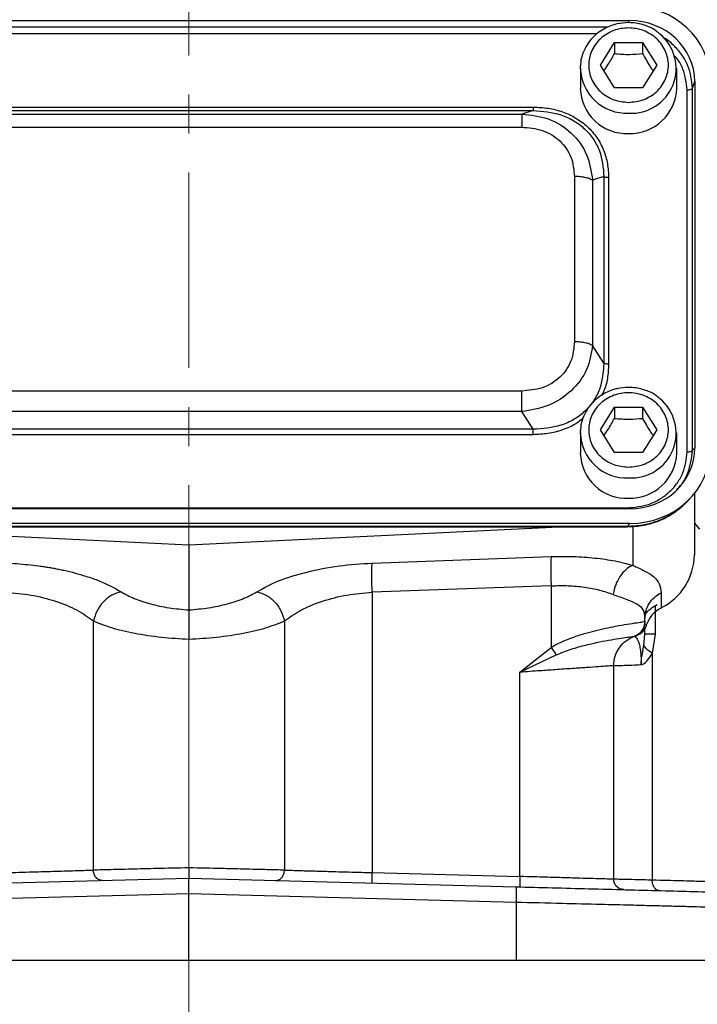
# Model space of a CAD drawing. Header units: inches. Extents: x 0.6 to 16.3, y 0.2 to 11.5.
# Tile 13 of 18: x 12.6 to 14.3, y 4.1 to 6.7. Entities that reach past the tile are written whole.
import ezdxf

# ---------------------------------------------------------------- set-up
doc = ezdxf.new("R2010")
doc.units = ezdxf.units.IN
doc.header["$MEASUREMENT"] = 0
doc.linetypes.add('CENTERX2', pattern=[0.8, 0.5, -0.1, 0.1, -0.1])
doc.styles.add('SLDTEXTSTYLE0', font='TXT', dxfattribs={"width": 0.75})
doc.dimstyles.new('SLDDIMSTYLE3', dxfattribs={"dimtxt": 0.137795, "dimasz": 0.14, "dimexe": 0, "dimexo": 0.0625, "dimgap": 0.034449, "dimtad": 0, "dimdec": 1, "dimlfac": 1.5, "dimrnd": 1e-09, "dimzin": 12, "dimdsep": 46, "dimtxsty": 'SLDTEXTSTYLE0', "dimblk1": 'CLOSED', "dimblk2": 'CLOSED', "dimsah": 1, "dimcen": 0.09, "dimadec": 0, "dimazin": 3, "dimtfac": 1, "dimtdec": 1, "dimtofl": 0, "dimtmove": 0, "dimatfit": 3, "dimldrblk": 'CLOSED', "dimfxl": 0, "dimfrac": 2, "dimtolj": 1, "dimtzin": 12, "dimarcsym": 0})

# ---------------------------------------------------------------- blocks, each defined once
blk = doc.blocks.new('_Closed')
at = {"color": 0, "linetype": 'ByBlock', "lineweight": -2}
for p, q in [((-1, 0.166667), (0, 0)), ((-1, 0.166667), (-1, -0.166667)), ((0, 0), (-1, -0.166667)), ((0, 0), (-1, 0))]:
    blk.add_line(p, q, dxfattribs=at)
blk = doc.blocks.new('_D_11')
at = {"color": 7, "linetype": 'Continuous', "lineweight": 0}
for p, q in [((11.4151, 4.2059), (11.4151, 3.7946)), ((14.6684, 4.2059), (14.6684, 3.7946)), ((13.5024, 4.0325), (13.4604, 4.0325)), ((13.4604, 4.0325), (13.4604, 3.8137)), ((13.8078, 4.0325), (13.8498, 4.0325)), ((13.8498, 4.0325), (13.8498, 3.8137)), ((11.4151, 3.834), (13.3396, 3.834)), ((14.6684, 3.834), (13.9706, 3.834)), ((13.4604, 3.8137), (13.5024, 3.8137)), ((13.8498, 3.8137), (13.8078, 3.8137))]:
    blk.add_line(p, q, dxfattribs=at)
at = {"color": 7, "linetype": 'Continuous', "lineweight": 18, "xscale": 0.14, "yscale": 0.14, "rotation": 180.0000000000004}
blk.add_blockref('_Closed', (11.4151, 3.834, 0.2998), dxfattribs=at)
at = {"color": 7, "linetype": 'Continuous', "lineweight": 18, "xscale": 0.14, "yscale": 0.14}
blk.add_blockref('_Closed', (14.6684, 3.834, 0.2998), dxfattribs=at)
at = {"color": 7, "linetype": 'Continuous', "lineweight": 18, "char_height": 0.1378, "attachment_point": 1, "style": 'SLDTEXTSTYLE0'}
for s, insert in [('124', (13.5024, 3.9913)), ('4.9', (13.5278, 3.7852))]:
    blk.add_mtext(s, dxfattribs=dict(at, insert=insert))

msp = doc.modelspace()

# ---------------------------------------------------------------- linework, layer by layer
at = {"color": 7, "linetype": 'CENTERX2', "lineweight": 18}
for p, q in [((13.0418, 3.361), (13.0418, 10.5416)), ((13.0418, 5.0668), (13.0418, 3.361))]:
    msp.add_line(p, q, dxfattribs=at)
at = {"color": 7, "linetype": 'Continuous', "lineweight": 25}
for p, q in [((11.9145, 6.6502), (14.1684, 6.6502)), ((14.0944, 6.536), (14.1304, 6.5942)), ((14.1304, 6.5942), (14.2024, 6.5942)), ((14.1304, 6.5942), (14.1304, 6.5655)), ((14.2024, 6.5942), (14.2384, 6.536)), ((14.2024, 6.5942), (14.2024, 6.5655)), ((14.0431, 6.5283), (14.0433, 6.5346)), ((14.0431, 6.5283), (14.0431, 6.4763)), ((14.1304, 6.4778), (14.0944, 6.536)), ((14.2384, 6.536), (14.2024, 6.4778)), ((14.2898, 6.4763), (14.2898, 6.5283)), ((14.2024, 6.4778), (14.1304, 6.4778)), ((14.3301, 6.4769), (14.3358, 6.4939)), ((14.3301, 5.5503), (14.3301, 6.4769)), ((14.3358, 6.4939), (14.3358, 5.5566)), ((14.3163, 5.5462), (14.3163, 6.4728)), ((12.1608, 6.4287), (13.9221, 6.4287)), ((12.1608, 6.4199), (13.9221, 6.4199)), ((12.1898, 6.4108), (13.893, 6.4108)), ((13.9221, 6.4199), (13.893, 6.4108)), ((12.1898, 6.3773), (13.893, 6.3773)), ((14.0281, 6.2511), (14.0281, 5.828)), ((14.1034, 6.2507), (14.0743, 6.2416)), ((14.1034, 6.2507), (14.1034, 5.7733)), ((14.0743, 6.2416), (14.0743, 5.8185)), ((14.1155, 6.2482), (14.1155, 5.7708)), ((14.1034, 5.7733), (14.0743, 5.8185)), ((13.893, 5.7019), (12.1898, 5.7019)), ((13.893, 5.6492), (12.1898, 5.6492)), ((13.9221, 5.604), (13.893, 5.6492)), ((14.0944, 5.6024), (14.1304, 5.6606)), ((14.1304, 5.6606), (14.2024, 5.6606)), ((14.1304, 5.6606), (14.1304, 5.632)), ((14.2024, 5.6606), (14.2384, 5.6024)), ((14.2024, 5.6606), (14.2024, 5.632)), ((13.9221, 5.604), (12.1608, 5.604)), ((14.0431, 5.5948), (14.0433, 5.601)), ((14.0431, 5.5948), (14.0431, 5.5427)), ((14.1304, 5.5442), (14.0944, 5.6024)), ((14.2384, 5.6024), (14.2024, 5.5442)), ((14.2898, 5.5427), (14.2898, 5.5948)), ((13.9221, 5.5902), (12.1608, 5.5902)), ((14.3301, 5.5503), (14.3358, 5.5566)), ((14.2024, 5.5442), (14.1304, 5.5442)), ((14.3193, 5.422), (14.3269, 5.4304)), ((14.3351, 5.44), (14.3351, 5.2825)), ((14.1684, 5.4003), (11.9145, 5.4003)), ((11.9202, 5.4028), (14.1627, 5.4028)), ((14.1696, 5.363), (11.9132, 5.363)), ((14.1627, 5.3554), (11.9202, 5.3554)), ((11.9202, 5.3544), (14.1627, 5.3544)), ((12.0945, 5.3544), (13.0418, 5.3081)), ((13.0418, 5.3081), (13.989, 5.3544)), ((14.1696, 5.363), (14.1627, 5.3554)), ((14.1627, 5.3552), (14.1627, 5.3552)), ((13.0418, 5.3081), (13.0418, 5.1417)), ((13.5105, 5.2616), (13.9683, 5.2781)), ((13.9683, 5.2035), (13.5105, 5.187)), ((13.9683, 5.2035), (13.9683, 5.0458)), ((13.5105, 5.187), (13.5105, 4.4693)), ((14.2495, 5.1857), (14.2495, 5.1466)), ((14.2084, 5.112), (14.2084, 5.1205)), ((12.7974, 4.4758), (12.7974, 5.1134)), ((13.2862, 5.1134), (13.2862, 4.4758)), ((14.2084, 5.112), (14.2084, 5.112)), ((14.2084, 5.1098), (14.2084, 5.112)), ((14.2084, 5.08), (14.2084, 5.0972)), ((14.1817, 5.0743), (14.1818, 5.0743)), ((14.1835, 5.0749), (14.1857, 5.0756)), ((14.1857, 5.0756), (14.1865, 5.0758)), ((14.1865, 5.0758), (14.1885, 5.0765)), ((14.1885, 5.0765), (14.1885, 5.0769)), ((14.2057, 5.051), (14.2084, 5.08)), ((14.2342, 5.08), (14.227, 5.0306)), ((13.8883, 4.9823), (13.9683, 5.0458)), ((13.8883, 4.9823), (13.9815, 5.0267)), ((14.227, 5.0306), (14.227, 4.4501)), ((14.1284, 4.4525), (14.1284, 4.9989)), ((13.8883, 4.4594), (13.8883, 4.9823)), ((13.5105, 4.4693), (13.8883, 4.4594)), ((12.2059, 4.433), (13.0418, 4.4549)), ((13.0418, 4.4549), (13.8777, 4.433)), ((13.0418, 4.415), (12.2048, 4.3931)), ((13.8787, 4.3931), (13.0418, 4.415)), ((13.0418, 4.2453), (13.0418, 4.415)), ((13.8787, 4.3931), (13.8787, 4.2453)), ((12.2048, 4.2453), (13.0418, 4.2453)), ((13.0418, 4.2453), (13.8787, 4.2453)), ((13.8787, 4.2453), (14.6684, 4.2453))]:
    msp.add_line(p, q, dxfattribs=at)
at = {"color": 8, "linetype": 'Continuous', "lineweight": 25}
for p, q in [((14.1133, 6.6332), (11.9698, 6.6332)), ((14.1665, 6.6447), (14.1684, 6.6502)), ((14.086, 6.6162), (11.9945, 6.6162)), ((14.1627, 5.3552), (14.1627, 5.3554)), ((14.1771, 5.3559), (14.1771, 5.256)), ((14.3489, 5.3484), (14.3351, 5.3648)), ((14.2342, 5.1521), (14.2342, 5.08)), ((14.2118, 5.1029), (14.2114, 5.1042))]:
    msp.add_line(p, q, dxfattribs=at)
at = {"color": 7, "linetype": 'Continuous', "lineweight": 25}
for centre, radius, start, end in [((14.1737, 6.5275), 0.1145, 266.3773, 50.8616), ((14.1615, 6.4795), 0.1185, 181.5683, 272.3664), ((14.1701, 6.4808), 0.1198, 268.2549, 357.8104), ((14.1737, 5.5939), 0.1145, 266.3773, 50.8616), ((14.1615, 5.5459), 0.1185, 181.5683, 272.3664), ((14.1701, 5.5473), 0.1198, 268.2549, 357.8104), ((14.1808, 5.2848), 0.1543, 296.448, 359.1655), ((14.2839, 5.0788), 0.0759, 116.9064, 161.5208)]:
    msp.add_arc(centre, radius, start, end, dxfattribs=at)
at = {"color": 8, "linetype": 'Continuous', "lineweight": 25}
for centre in [(14.1615, 6.5316), (14.1615, 5.598)]:
    msp.add_arc(centre, 0.1185, 181.5683, 272.3664, dxfattribs=at)
at = {"color": 7, "linetype": 'Continuous', "lineweight": 25}
for centre, major_axis, start_param, end_param in [((14.1632, 6.489), (0.2087, 0.0437), 6.091166, 7.631805), ((14.1632, 6.489), (0.1694, 0.0355), 6.091166, 7.631805), ((14.1632, 5.5615), (0.1694, -0.0355), 4.934566, 6.475204), ((14.1632, 5.5615), (0.2087, -0.0437), 4.934566, 6.475204)]:
    msp.add_ellipse(centre, major_axis=major_axis, ratio=0.927683, start_param=start_param, end_param=end_param, dxfattribs=at)
for points, knots in [([(14.1664, 6.6449), (14.1565, 6.6443), (14.1426, 6.6434), (14.1231, 6.6378), (14.1071, 6.6311), (14.0896, 6.6203), (14.0734, 6.6059), (14.0593, 6.5878), (14.0492, 6.5664), (14.0437, 6.5482), (14.0439, 6.5373), (14.0439, 6.5347)], [0, 0, 0, 0, 0.159365, 0.223181, 0.329227, 0.439828, 0.559165, 0.685011, 0.816989, 0.9553, 1, 1, 1, 1]), ([(14.1664, 6.4408), (14.1536, 6.442), (14.1339, 6.444), (14.1101, 6.4559), (14.0938, 6.4682), (14.0805, 6.4834), (14.0682, 6.5056), (14.062, 6.536), (14.0682, 6.5664), (14.0805, 6.5886), (14.0938, 6.6038), (14.1101, 6.6162), (14.1339, 6.6277), (14.1664, 6.6335), (14.199, 6.6277), (14.2227, 6.6162), (14.2391, 6.6038), (14.2523, 6.5886), (14.2646, 6.5664), (14.2709, 6.536), (14.2646, 6.5056), (14.2523, 6.4834), (14.2391, 6.4682), (14.2227, 6.4559), (14.199, 6.444), (14.1793, 6.442), (14.1664, 6.4408)], [0, 0, 0, 0, 0.059864, 0.09209, 0.125, 0.15791, 0.190136, 0.25, 0.309864, 0.34209, 0.375, 0.40791, 0.440136, 0.5, 0.559864, 0.59209, 0.625, 0.65791, 0.690136, 0.75, 0.809864, 0.84209, 0.875, 0.90791, 0.940136, 1, 1, 1, 1]), ([(14.245, 6.6174), (14.2423, 6.6197), (14.2341, 6.6268), (14.2194, 6.634), (14.2021, 6.6403), (14.1849, 6.6441), (14.1727, 6.6446), (14.1664, 6.6449)], [0, 0, 0, 0, 0.128231, 0.385445, 0.57193, 0.779601, 1, 1, 1, 1]), ([(14.1036, 6.5212), (14.107, 6.5262), (14.1159, 6.5394), (14.1249, 6.5555), (14.1304, 6.5655)], [0, 0, 0, 0, 0.376375, 1, 1, 1, 1]), ([(14.1304, 6.5655), (14.1433, 6.5645), (14.1673, 6.5625), (14.1913, 6.5646), (14.2024, 6.5655)], [0, 0, 0, 0, 0.534747, 1, 1, 1, 1]), ([(14.2024, 6.5655), (14.2089, 6.554), (14.2178, 6.5379), (14.2267, 6.5248), (14.2292, 6.5211)], [0, 0, 0, 0, 0.718831, 1, 1, 1, 1]), ([(13.9221, 6.4287), (13.9352, 6.4282), (13.9608, 6.4271), (13.9981, 6.4174), (14.0324, 6.4017), (14.0625, 6.3792), (14.0866, 6.3512), (14.1035, 6.3189), (14.1137, 6.284), (14.1149, 6.2601), (14.1155, 6.2482)], [0, 0, 0, 0, 0.12774, 0.250585, 0.375538, 0.500007, 0.624475, 0.749429, 0.874849, 1, 1, 1, 1]), ([(13.893, 6.4108), (13.9161, 6.4083), (13.9628, 6.4033), (14.0227, 6.3654), (14.064, 6.3088), (14.0709, 6.2639), (14.0743, 6.2416)], [0, 0, 0, 0, 0.247517, 0.5, 0.752483, 1, 1, 1, 1]), ([(13.9221, 6.4199), (13.9464, 6.418), (13.9831, 6.4152), (14.0266, 6.3948), (14.0548, 6.3739), (14.0771, 6.3476), (14.0988, 6.3071), (14.1016, 6.2732), (14.1034, 6.2507)], [0, 0, 0, 0, 0.251011, 0.37739, 0.5, 0.622613, 0.748989, 1, 1, 1, 1]), ([(13.893, 6.3773), (13.911, 6.3758), (13.938, 6.3735), (13.9702, 6.3583), (13.9911, 6.3427), (14.0078, 6.3232), (14.0241, 6.2931), (14.0265, 6.2679), (14.0281, 6.2511)], [0, 0, 0, 0, 0.250062, 0.37621, 0.5, 0.623853, 0.749938, 1, 1, 1, 1]), ([(14.0281, 5.828), (14.0265, 5.8113), (14.0241, 5.786), (14.0078, 5.756), (13.9911, 5.7365), (13.9702, 5.7208), (13.938, 5.7056), (13.911, 5.7034), (13.893, 5.7019)], [0, 0, 0, 0, 0.250062, 0.37621, 0.5, 0.623853, 0.749938, 1, 1, 1, 1]), ([(14.0743, 5.8185), (14.0709, 5.7976), (14.064, 5.7554), (14.0227, 5.7001), (13.9628, 5.6609), (13.9161, 5.6531), (13.893, 5.6492)], [0, 0, 0, 0, 0.247517, 0.5, 0.752483, 1, 1, 1, 1]), ([(14.1034, 5.7733), (14.1016, 5.7504), (14.0988, 5.7159), (14.0771, 5.6751), (14.0548, 5.6487), (14.0266, 5.6279), (13.9831, 5.6079), (13.9464, 5.6056), (13.9221, 5.604)], [0, 0, 0, 0, 0.251011, 0.37739, 0.5, 0.622613, 0.748989, 1, 1, 1, 1]), ([(14.1664, 5.7113), (14.1565, 5.7107), (14.1426, 5.7098), (14.1231, 5.7042), (14.1071, 5.6976), (14.0896, 5.6867), (14.0734, 5.6723), (14.0593, 5.6542), (14.0492, 5.6328), (14.0437, 5.6146), (14.0439, 5.6037), (14.0439, 5.6011)], [0, 0, 0, 0, 0.159365, 0.223181, 0.329227, 0.439828, 0.559165, 0.685011, 0.816989, 0.9553, 1, 1, 1, 1]), ([(14.1664, 5.5072), (14.1536, 5.5085), (14.1339, 5.5104), (14.1101, 5.5223), (14.0938, 5.5346), (14.0805, 5.5498), (14.0682, 5.572), (14.062, 5.6024), (14.0682, 5.6328), (14.0805, 5.655), (14.0938, 5.6702), (14.1101, 5.6826), (14.1339, 5.6941), (14.1664, 5.6999), (14.199, 5.6941), (14.2227, 5.6826), (14.2391, 5.6702), (14.2523, 5.655), (14.2646, 5.6328), (14.2709, 5.6024), (14.2646, 5.572), (14.2523, 5.5498), (14.2391, 5.5346), (14.2227, 5.5223), (14.199, 5.5104), (14.1793, 5.5085), (14.1664, 5.5072)], [0, 0, 0, 0, 0.059864, 0.09209, 0.125, 0.15791, 0.190136, 0.25, 0.309864, 0.34209, 0.375, 0.40791, 0.440136, 0.5, 0.559864, 0.59209, 0.625, 0.65791, 0.690136, 0.75, 0.809864, 0.84209, 0.875, 0.90791, 0.940136, 1, 1, 1, 1]), ([(14.245, 5.6838), (14.2423, 5.6862), (14.2341, 5.6932), (14.2194, 5.7004), (14.2021, 5.7067), (14.1849, 5.7105), (14.1727, 5.7111), (14.1664, 5.7113)], [0, 0, 0, 0, 0.128231, 0.385445, 0.57193, 0.779601, 1, 1, 1, 1]), ([(14.1036, 5.5876), (14.107, 5.5926), (14.1159, 5.6058), (14.1249, 5.6219), (14.1304, 5.632)], [0, 0, 0, 0, 0.376375, 1, 1, 1, 1]), ([(14.1304, 5.632), (14.1433, 5.6309), (14.1673, 5.629), (14.1913, 5.631), (14.2024, 5.632)], [0, 0, 0, 0, 0.534747, 1, 1, 1, 1]), ([(14.2024, 5.632), (14.2089, 5.6204), (14.2178, 5.6043), (14.2267, 5.5912), (14.2292, 5.5875)], [0, 0, 0, 0, 0.718831, 1, 1, 1, 1]), ([(14.1627, 5.4028), (14.1821, 5.4046), (14.212, 5.4075), (14.2479, 5.4253), (14.2724, 5.4438), (14.2921, 5.4666), (14.3112, 5.5001), (14.3143, 5.528), (14.3163, 5.5462)], [0, 0, 0, 0, 0.240853, 0.369278, 0.5, 0.630722, 0.759147, 1, 1, 1, 1]), ([(14.1627, 5.3546), (14.1769, 5.3553), (14.2057, 5.3569), (14.2478, 5.3701), (14.2874, 5.3912), (14.3087, 5.4118), (14.3195, 5.4222)], [0, 0, 0, 0, 0.240515, 0.489269, 0.743239, 1, 1, 1, 1]), ([(14.3152, 5.4188), (14.3129, 5.4161), (14.3021, 5.4031), (14.2763, 5.3853), (14.2405, 5.3677), (14.2019, 5.3571), (14.1759, 5.356), (14.1627, 5.3554)], [0, 0, 0, 0, 0.064698, 0.305184, 0.549257, 0.769699, 1, 1, 1, 1]), ([(13.9683, 5.2781), (13.9874, 5.2784), (14.0259, 5.2791), (14.0812, 5.275), (14.1331, 5.2677), (14.1625, 5.2599), (14.1771, 5.256)], [0, 0, 0, 0, 0.246357, 0.496982, 0.74919, 1, 1, 1, 1]), ([(12.573, 5.2616), (12.5825, 5.2612), (12.6015, 5.2603), (12.6299, 5.2578), (12.653, 5.2551), (12.671, 5.2525), (12.6839, 5.2505), (12.6966, 5.2482), (12.7092, 5.2458), (12.7275, 5.2419), (12.7509, 5.2362), (12.7754, 5.2291), (12.7957, 5.2223), (12.829, 5.2098), (12.8508, 5.1977), (12.8682, 5.188)], [0, 0, 0, 0, 0.080186, 0.160744, 0.241516, 0.279719, 0.317863, 0.356017, 0.394246, 0.432618, 0.525785, 0.61983, 0.682635, 0.745697, 1, 1, 1, 1]), ([(13.2153, 5.188), (13.2326, 5.1976), (13.2676, 5.2169), (13.3409, 5.2396), (13.4237, 5.256), (13.482, 5.2598), (13.5105, 5.2616)], [0, 0, 0, 0, 0.251919, 0.508037, 0.759698, 1, 1, 1, 1]), ([(14.1771, 5.256), (14.1713, 5.2528), (14.1596, 5.2464), (14.1445, 5.2284), (14.1326, 5.2062), (14.1289, 5.1897), (14.127, 5.1814)], [0, 0, 0, 0, 0.250006, 0.499998, 0.750005, 1, 1, 1, 1]), ([(14.1771, 5.256), (14.188, 5.251), (14.2105, 5.2406), (14.2327, 5.2267), (14.247, 5.2094), (14.2487, 5.1937), (14.2495, 5.1857)], [0, 0, 0, 0, 0.231639, 0.476918, 0.734744, 1, 1, 1, 1]), ([(13.9683, 5.2035), (13.9829, 5.2038), (14.0122, 5.2045), (14.054, 5.2005), (14.0934, 5.1931), (14.1157, 5.1854), (14.127, 5.1814)], [0, 0, 0, 0, 0.2463996, 0.4948313, 0.7420557, 1, 1, 1, 1]), ([(12.573, 5.187), (12.5948, 5.1851), (12.6393, 5.1813), (12.702, 5.165), (12.7576, 5.1423), (12.784, 5.1231), (12.7974, 5.1134)], [0, 0, 0, 0, 0.237644, 0.48658, 0.739641, 1, 1, 1, 1]), ([(12.8682, 5.188), (12.8601, 5.1857), (12.8439, 5.1812), (12.8221, 5.1634), (12.805, 5.1402), (12.7999, 5.1223), (12.7974, 5.1134)], [0, 0, 0, 0, 0.249994, 0.499977, 0.749985, 1, 1, 1, 1]), ([(12.8682, 5.188), (12.8787, 5.1822), (12.8994, 5.1707), (12.942, 5.1568), (12.99, 5.1464), (13.0246, 5.1432), (13.0418, 5.1417)], [0, 0, 0, 0, 0.2559, 0.507701, 0.75543, 1, 1, 1, 1]), ([(13.0418, 5.1417), (13.0587, 5.1432), (13.0933, 5.1463), (13.1416, 5.1568), (13.1843, 5.1708), (13.205, 5.1823), (13.2153, 5.188)], [0, 0, 0, 0, 0.240965, 0.492289, 0.747829, 1, 1, 1, 1]), ([(13.2153, 5.188), (13.2234, 5.1857), (13.2396, 5.1812), (13.2614, 5.1634), (13.2785, 5.1402), (13.2836, 5.1223), (13.2862, 5.1134)], [0, 0, 0, 0, 0.249994, 0.499976, 0.749984, 1, 1, 1, 1]), ([(13.2862, 5.1134), (13.2993, 5.123), (13.3256, 5.1421), (13.3813, 5.1649), (13.4443, 5.1814), (13.4888, 5.1852), (13.5105, 5.187)], [0, 0, 0, 0, 0.25601, 0.513417, 0.763374, 1, 1, 1, 1]), ([(14.127, 5.1814), (14.1392, 5.177), (14.1635, 5.1682), (14.1892, 5.1578), (14.2056, 5.1435), (14.2075, 5.1282), (14.2084, 5.1205)], [0, 0, 0, 0, 0.247971, 0.49533, 0.745303, 1, 1, 1, 1]), ([(13.0418, 5.1417), (13.0418, 5.1394), (13.0417, 5.1327), (13.0418, 5.1147), (13.0418, 5.0904), (13.0418, 5.0743), (13.0418, 5.0668)], [0, 0, 0, 0, 0.172962, 0.499333, 0.767222, 1, 1, 1, 1]), ([(12.7974, 5.1134), (12.8118, 5.1076), (12.8411, 5.0958), (12.9015, 5.0817), (12.9697, 5.0712), (13.0181, 5.0683), (13.0418, 5.0668)], [0, 0, 0, 0, 0.249403, 0.504238, 0.757139, 1, 1, 1, 1]), ([(13.0418, 5.0668), (13.0655, 5.0683), (13.1139, 5.0712), (13.182, 5.0817), (13.2424, 5.0958), (13.2717, 5.1076), (13.2862, 5.1134)], [0, 0, 0, 0, 0.242859, 0.495762, 0.750597, 1, 1, 1, 1]), ([(13.9683, 5.0458), (13.9749, 5.0495), (13.9886, 5.0572), (14.0101, 5.0663), (14.0322, 5.0745), (14.0558, 5.082), (14.0814, 5.0889), (14.1082, 5.0951), (14.1368, 5.1008), (14.1652, 5.1057), (14.1888, 5.1092), (14.2046, 5.1114), (14.2071, 5.1118), (14.2084, 5.112)], [0, 0, 0, 0, 0.05804, 0.121656, 0.181764, 0.245538, 0.323978, 0.407603, 0.496572, 0.617574, 0.748497, 0.871284, 1, 1, 1, 1]), ([(14.1817, 5.0743), (14.1859, 5.0763), (14.1943, 5.0802), (14.2026, 5.0903), (14.2075, 5.1012), (14.2081, 5.1084), (14.2084, 5.112)], [0, 0, 0, 0, 0.2797701, 0.5595366, 0.779763, 1, 1, 1, 1]), ([(14.2118, 5.1029), (14.211, 5.1001), (14.2094, 5.0945), (14.2043, 5.087), (14.1974, 5.0805), (14.1914, 5.0779), (14.1885, 5.0765)], [0, 0, 0, 0, 0.25192, 0.503164, 0.752496, 1, 1, 1, 1]), ([(14.2057, 5.0974), (14.2058, 5.0976), (14.2067, 5.0995), (14.2077, 5.1028), (14.2079, 5.1057), (14.2081, 5.1069)], [0, 0, 0, 0, 0.055567, 0.568, 1, 1, 1, 1]), ([(13.9815, 5.0267), (13.9942, 5.0318), (14.0199, 5.0421), (14.0577, 5.0522), (14.0927, 5.0601), (14.1234, 5.0657), (14.1485, 5.0697), (14.167, 5.0723), (14.179, 5.0739), (14.1808, 5.0742), (14.1817, 5.0743)], [0, 0, 0, 0, 0.122415, 0.247577, 0.37369, 0.499666, 0.625316, 0.750635, 0.875305, 1, 1, 1, 1]), ([(14.1818, 5.0743), (14.1823, 5.074), (14.1832, 5.0735), (14.1889, 5.0677), (14.1934, 5.0561), (14.1963, 5.0431), (14.1981, 5.0275), (14.1988, 5.0129), (14.1988, 5.0053), (14.1988, 5.0016)], [0, 0, 0, 0, 0.283842, 0.551774, 0.675697, 0.791595, 0.898594, 0.949597, 1, 1, 1, 1]), ([(14.1885, 5.0769), (14.1884, 5.0769), (14.1884, 5.077), (14.1883, 5.0772), (14.1882, 5.0772), (14.1882, 5.0772), (14.1881, 5.0772)], [0, 0, 0, 0, 0.244504, 0.499952, 0.75497, 1, 1, 1, 1]), ([(14.1988, 5.0016), (14.1988, 5.0016), (14.1988, 5.0016), (14.1988, 5.0015), (14.1988, 5.0015), (14.1988, 5.0015), (14.1988, 5.0015), (14.1988, 5.0015), (14.1988, 5.0015), (14.1988, 5.0015), (14.1988, 5.0016), (14.1988, 5.0016), (14.1988, 5.0018), (14.1988, 5.0025), (14.1988, 5.0033), (14.1988, 5.004), (14.1988, 5.0043), (14.1988, 5.0047), (14.1989, 5.0054), (14.1989, 5.0066), (14.199, 5.0082), (14.1991, 5.0107), (14.1994, 5.0141), (14.2, 5.0191), (14.2011, 5.0264), (14.2032, 5.0374), (14.2047, 5.0459), (14.2057, 5.051)], [0, 0, 0, 0, 0.000387, 0.000578, 0.000598, 0.000604, 0.00061, 0.000616, 0.000623, 0.000645, 0.000834, 0.001712, 0.0032, 0.013797, 0.042063, 0.050351, 0.053046, 0.057814, 0.07301, 0.095051, 0.126704, 0.171959, 0.236771, 0.330288, 0.467535, 0.67471, 1, 1, 1, 1]), ([(14.227, 5.0306), (14.2219, 5.0343), (14.2115, 5.0416), (14.2076, 5.0479), (14.2057, 5.051)], [0, 0, 0, 0, 0.499995, 1, 1, 1, 1]), ([(14.1988, 5.0016), (14.2004, 5.002), (14.2061, 5.0036), (14.2165, 5.013), (14.2233, 5.0244), (14.227, 5.0306)], [0, 0, 0, 0, 0.139884, 0.52827, 1, 1, 1, 1]), ([(14.1284, 4.9989), (14.1276, 4.9988), (14.126, 4.9987), (14.1124, 4.9978), (14.0906, 4.9963), (14.0655, 4.9946), (14.0421, 4.9929), (14.023, 4.9916), (14.0015, 4.9901), (13.974, 4.9882), (13.9364, 4.9856), (13.9057, 4.9835), (13.8883, 4.9823)], [0, 0, 0, 0, 0.1200646, 0.2433214, 0.3697878, 0.49948, 0.5598386, 0.6232342, 0.6896676, 0.7591393, 0.8642527, 1, 1, 1, 1]), ([(14.1284, 4.9989), (14.1292, 4.9989), (14.1309, 4.999), (14.1447, 4.9995), (14.1663, 5.0003), (14.1879, 5.0012), (14.1988, 5.0016)], [0, 0, 0, 0, 0.241763, 0.489012, 0.741755, 1, 1, 1, 1]), ([(12.573, 4.4693), (12.5959, 4.47), (12.6401, 4.4712), (12.7031, 4.4731), (12.7578, 4.4746), (12.7845, 4.4754), (12.7974, 4.4758)], [0, 0, 0, 0, 0.260509, 0.502439, 0.76073, 1, 1, 1, 1]), ([(13.0418, 4.4816), (13.0137, 4.4809), (12.9655, 4.4798), (12.8976, 4.4782), (12.8407, 4.4768), (12.8114, 4.4761), (12.7974, 4.4758)], [0, 0, 0, 0, 0.290776, 0.49998, 0.761252, 1, 1, 1, 1]), ([(12.8203, 4.4491), (12.817, 4.4496), (12.8103, 4.4504), (12.8028, 4.4576), (12.7982, 4.4664), (12.7977, 4.4727), (12.7974, 4.4758)], [0, 0, 0, 0, 0.279601, 0.55921, 0.779581, 1, 1, 1, 1]), ([(13.0418, 4.4816), (13.0418, 4.4794), (13.0418, 4.475), (13.0417, 4.4691), (13.0417, 4.4642), (13.0417, 4.4594), (13.0417, 4.4557), (13.0418, 4.4552), (13.0418, 4.4549)], [0, 0, 0, 0, 0.160812, 0.311465, 0.451973, 0.582255, 0.811305, 1, 1, 1, 1]), ([(13.2862, 4.4758), (13.2721, 4.4761), (13.2428, 4.4768), (13.1859, 4.4782), (13.118, 4.4798), (13.0698, 4.4809), (13.0418, 4.4816)], [0, 0, 0, 0, 0.238746, 0.50002, 0.709221, 1, 1, 1, 1]), ([(13.2632, 4.4491), (13.2666, 4.4496), (13.2732, 4.4504), (13.2807, 4.4576), (13.2853, 4.4664), (13.2859, 4.4727), (13.2862, 4.4758)], [0, 0, 0, 0, 0.279616, 0.55921, 0.779619, 1, 1, 1, 1]), ([(13.2862, 4.4758), (13.2988, 4.4754), (13.3149, 4.475), (13.3394, 4.4742), (13.353, 4.4738), (13.3677, 4.4734), (13.3847, 4.4729), (13.406, 4.4723), (13.434, 4.4715), (13.4697, 4.4705), (13.4961, 4.4697), (13.5105, 4.4693)], [0, 0, 0, 0, 0.237381, 0.300697, 0.365545, 0.431925, 0.499837, 0.586131, 0.698271, 0.836235, 1, 1, 1, 1]), ([(13.0418, 4.415), (13.0418, 4.4202), (13.0418, 4.4307), (13.0418, 4.4437), (13.0418, 4.4511), (13.0418, 4.4544), (13.0418, 4.4548), (13.0418, 4.4549)], [0, 0, 0, 0, 0.250714, 0.499136, 0.734643, 0.863714, 1, 1, 1, 1]), ([(14.1284, 4.4525), (14.1276, 4.4525), (14.126, 4.4525), (14.1125, 4.4529), (14.0906, 4.4536), (14.0605, 4.4544), (14.0228, 4.4555), (13.9863, 4.4566), (13.9525, 4.4575), (13.9226, 4.4584), (13.9003, 4.4591), (13.8883, 4.4594)], [0, 0, 0, 0, 0.120191, 0.243561, 0.370113, 0.499848, 0.623463, 0.75913, 0.825792, 0.906085, 1, 1, 1, 1]), ([(14.227, 4.4501), (14.2117, 4.4505), (14.1816, 4.4512), (14.1511, 4.4519), (14.1319, 4.4524), (14.1296, 4.4524), (14.1284, 4.4525)], [0, 0, 0, 0, 0.261981, 0.515974, 0.761979, 1, 1, 1, 1]), ([(14.244, 4.4234), (14.2415, 4.424), (14.2364, 4.4251), (14.2308, 4.4323), (14.2275, 4.441), (14.2272, 4.4471), (14.227, 4.4501)], [0, 0, 0, 0, 0.27962, 0.559248, 0.779602, 1, 1, 1, 1]), ([(14.3951, 4.4455), (14.393, 4.4455), (14.3887, 4.4456), (14.3545, 4.4466), (14.3023, 4.448), (14.2526, 4.4494), (14.227, 4.4501)], [0, 0, 0, 0, 0.2481, 0.499972, 0.743513, 1, 1, 1, 1]), ([(13.8777, 4.433), (13.9089, 4.4322), (13.9722, 4.4306), (14.0664, 4.4281), (14.1601, 4.4256), (14.2508, 4.4233), (14.3361, 4.421), (14.4133, 4.419), (14.4804, 4.4173), (14.5359, 4.4158), (14.5787, 4.4147), (14.6083, 4.4139), (14.6262, 4.4134), (14.6284, 4.4134), (14.6295, 4.4134)], [0, 0, 0, 0, 0.0780321, 0.1583142, 0.2407101, 0.326281, 0.4127917, 0.5000535, 0.5873012, 0.6738003, 0.7593637, 0.8417273, 0.9219894, 1, 1, 1, 1]), ([(14.6684, 4.3734), (14.6672, 4.3734), (14.6649, 4.3735), (14.6454, 4.374), (14.6166, 4.3747), (14.5808, 4.3756), (14.5411, 4.3766), (14.4942, 4.3777), (14.4491, 4.3788), (14.409, 4.3798), (14.3761, 4.3807), (14.3405, 4.3815), (14.3025, 4.3825), (14.2618, 4.3835), (14.2187, 4.3846), (14.1633, 4.386), (14.0897, 4.3878), (13.9913, 4.3903), (13.9182, 4.3921), (13.8787, 4.3931)], [0, 0, 0, 0, 0.079768, 0.160951, 0.243549, 0.306446, 0.370139, 0.43463, 0.49992, 0.534019, 0.569107, 0.605181, 0.642244, 0.680293, 0.719331, 0.759355, 0.825954, 0.906172, 1, 1, 1, 1])]:
    msp.add_open_spline(points, degree=3, knots=knots, dxfattribs=at)
at = {"color": 8, "linetype": 'Continuous', "lineweight": 25}
for points, knots in [([(14.3301, 6.4769), (14.3278, 6.4966), (14.3243, 6.5269), (14.3035, 6.5634), (14.2818, 6.5876), (14.2647, 6.6025), (14.2544, 6.6074), (14.254, 6.6076)], [0, 0, 0, 0, 0.3802616, 0.586677, 0.7899091, 0.9931475, 1, 1, 1, 1]), ([(14.3163, 6.4728), (14.3141, 6.4908), (14.3108, 6.5185), (14.2959, 6.547), (14.2868, 6.557), (14.2844, 6.5596)], [0, 0, 0, 0, 0.579997, 0.889257, 1, 1, 1, 1]), ([(14.1155, 5.7708), (14.1148, 5.7586), (14.1134, 5.7348), (14.1066, 5.7076), (14.099, 5.694), (14.0973, 5.6908)], [0, 0, 0, 0, 0.443249, 0.869511, 1, 1, 1, 1]), ([(14.0496, 5.6317), (14.0438, 5.6271), (14.0283, 5.6146), (13.9977, 5.6016), (13.9606, 5.5918), (13.9349, 5.5908), (13.9221, 5.5902)], [0, 0, 0, 0, 0.165867, 0.44342, 0.722009, 1, 1, 1, 1]), ([(14.2896, 5.449), (14.2941, 5.4538), (14.306, 5.4667), (14.3241, 5.5), (14.3277, 5.5306), (14.3301, 5.5503)], [0, 0, 0, 0, 0.172998, 0.463963, 1, 1, 1, 1])]:
    msp.add_open_spline(points, degree=3, knots=knots, dxfattribs=at)
at = {"color": 7, "linetype": 'Continuous', "lineweight": 25}
for points in [[(14.3163, 6.4728), (14.3179, 6.4728), (14.3212, 6.4729), (14.3255, 6.4739), (14.3288, 6.4752), (14.3296, 6.4763), (14.3301, 6.4769)], [(13.9221, 6.4287), (13.9221, 6.4276), (13.9221, 6.4254), (13.9221, 6.4228), (13.9221, 6.4208), (13.9221, 6.4202), (13.9221, 6.4199)], [(13.893, 6.4108), (13.893, 6.4098), (13.893, 6.4076), (13.893, 6.4), (13.893, 6.3899), (13.893, 6.3815), (13.893, 6.3773)], [(14.0743, 6.2416), (14.0717, 6.243), (14.0664, 6.2457), (14.0551, 6.2487), (14.0421, 6.2508), (14.0328, 6.251), (14.0281, 6.2511)], [(14.1155, 6.2482), (14.1143, 6.2482), (14.1118, 6.2483), (14.1084, 6.2488), (14.1055, 6.2496), (14.1041, 6.2503), (14.1034, 6.2507)], [(14.0743, 5.8185), (14.0717, 5.8198), (14.0664, 5.8226), (14.0551, 5.8256), (14.0421, 5.8276), (14.0328, 5.8279), (14.0281, 5.828)], [(14.1155, 5.7708), (14.1143, 5.7708), (14.1118, 5.7709), (14.1084, 5.7714), (14.1055, 5.7722), (14.1041, 5.7729), (14.1034, 5.7733)], [(13.893, 5.6492), (13.893, 5.6531), (13.893, 5.6607), (13.893, 5.6744), (13.893, 5.6885), (13.893, 5.6974), (13.893, 5.7019)], [(13.9221, 5.5902), (13.9221, 5.5914), (13.9221, 5.5937), (13.9221, 5.5974), (13.9221, 5.601), (13.9221, 5.603), (13.9221, 5.604)], [(14.3163, 5.5462), (14.3179, 5.5462), (14.3212, 5.5464), (14.3255, 5.5473), (14.3288, 5.5486), (14.3296, 5.5498), (14.3301, 5.5503)], [(13.9683, 5.2781), (13.9681, 5.2746), (13.9676, 5.2675), (13.9674, 5.2493), (13.9676, 5.2276), (13.9681, 5.2115), (13.9683, 5.2035)], [(13.5105, 5.187), (13.5102, 5.195), (13.5097, 5.2111), (13.5095, 5.2328), (13.5097, 5.251), (13.5102, 5.2581), (13.5105, 5.2616)], [(14.2084, 5.1205), (14.209, 5.1271), (14.2101, 5.1403), (14.2187, 5.1587), (14.2317, 5.1747), (14.2436, 5.182), (14.2495, 5.1857)], [(14.2091, 5.131), (14.2135, 5.1359), (14.2224, 5.1456), (14.234, 5.1523), (14.2398, 5.1557)], [(14.2084, 5.112), (14.2081, 5.1079), (14.2073, 5.0997), (14.2015, 5.0886), (14.193, 5.0795), (14.1855, 5.076), (14.1818, 5.0743)], [(14.1284, 4.9989), (14.1292, 5.0071), (14.1306, 5.0235), (14.1422, 5.0457), (14.1592, 5.064), (14.1742, 5.0709), (14.1817, 5.0743)], [(14.2342, 5.08), (14.2303, 5.08), (14.2227, 5.08), (14.2147, 5.08), (14.2094, 5.08), (14.2088, 5.08), (14.2084, 5.08)], [(13.9683, 5.0458), (13.9708, 5.0424), (13.9756, 5.0355), (13.9796, 5.0296), (13.9815, 5.0267)], [(13.5112, 4.4426), (13.511, 4.443), (13.5107, 4.4439), (13.5104, 4.45), (13.5103, 4.4588), (13.5104, 4.4658), (13.5105, 4.4693)], [(13.8883, 4.4594), (13.8883, 4.4559), (13.8881, 4.4489), (13.8882, 4.4401), (13.8885, 4.434), (13.8889, 4.4331), (13.889, 4.4327)], [(14.1544, 4.4258), (14.151, 4.4263), (14.1441, 4.4272), (14.1356, 4.4334), (14.1296, 4.4421), (14.1288, 4.449), (14.1284, 4.4525)], [(13.8777, 4.433), (13.8779, 4.4324), (13.8784, 4.4312), (13.8789, 4.422), (13.879, 4.4088), (13.8788, 4.3983), (13.8787, 4.3931)]]:
    msp.add_open_spline(points, degree=3, dxfattribs=at)

# ---------------------------------------------------------------- dimensions: what is measured, and where the dimension line sits
at = {"color": 7, "linetype": 'Continuous', "lineweight": 18}
dim = msp.add_linear_dim(base=(14.6684, 3.834), p1=(11.4151, 4.2453), p2=(14.6684, 4.2453), dimstyle='SLDDIMSTYLE3', dxfattribs=at)
dim.commit()
dim.dimension.update_dxf_attribs({"geometry": '_D_11', "text_midpoint": (13.6551, 3.834), "dimtype": 160})

doc.saveas('drawing.dxf')
